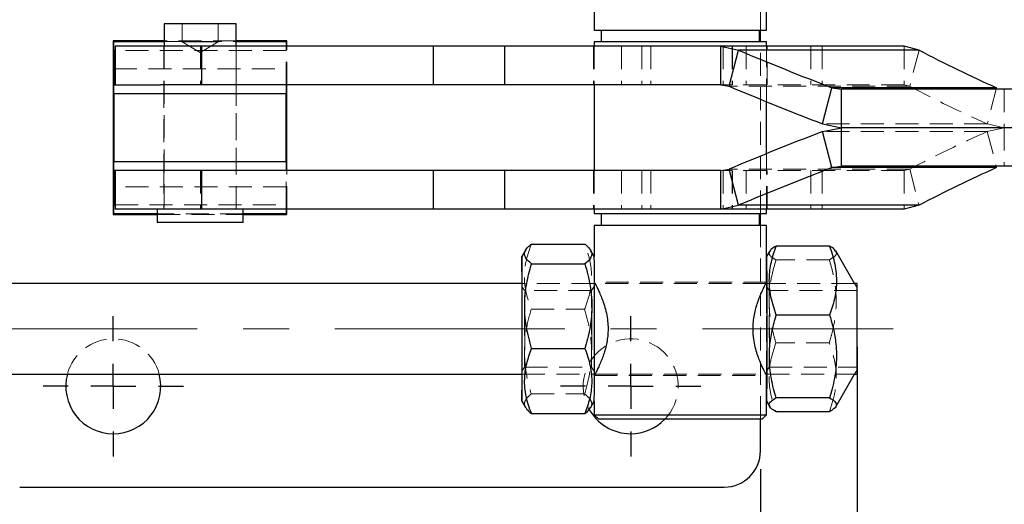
# Model space of a CAD drawing. Header units: millimetres. Extents: x 30 to 412, y 74 to 276.
# Tile 4 of 15: x 112 to 166, y 114 to 141. Entities that reach past the tile are written whole.
import ezdxf

# ---------------------------------------------------------------- set-up
doc = ezdxf.new("R2010")
doc.units = ezdxf.units.MM
doc.linetypes.add('CENTERX2', pattern=[20.32, 12.7, -2.54, 2.54, -2.54])
doc.linetypes.add('HIDDEN', pattern=[1.905, 1.27, -0.635])
doc.layers.add('FORMATO', color=179, linetype='Continuous')
doc.styles.add('SLDTEXTSTYLE0', font='TXT', dxfattribs={"width": 0.75})
doc.dimstyles.new('SLDDIMSTYLE0', dxfattribs={"dimtxt": 3.5, "dimasz": 3.302, "dimexe": 0, "dimexo": 0.0625, "dimgap": 0.875, "dimtad": 1, "dimdec": 0, "dimlfac": 2, "dimrnd": 1e-09, "dimzin": 12, "dimdsep": 46, "dimtxsty": 'SLDTEXTSTYLE0', "dimsah": 1, "dimcen": 0.09, "dimadec": 0, "dimazin": 3, "dimtfac": 1, "dimtdec": 0, "dimtofl": 0, "dimtmove": 0, "dimatfit": 3, "dimfxl": 0, "dimfrac": 2, "dimtolj": 1, "dimtzin": 12, "dimarcsym": 0})
doc.dimstyles.new('SLDDIMSTYLE3', dxfattribs={"dimtxt": 3.5, "dimasz": 3.302, "dimexe": 0, "dimexo": 0.0625, "dimgap": 0.875, "dimtad": 1, "dimdec": 3, "dimlfac": 2, "dimrnd": 1e-09, "dimzin": 12, "dimdsep": 46, "dimtxsty": 'SLDTEXTSTYLE0', "dimsah": 1, "dimcen": 0.09, "dimadec": 0, "dimazin": 3, "dimtfac": 1, "dimtdec": 3, "dimtofl": 0, "dimtmove": 0, "dimatfit": 3, "dimfxl": 0, "dimfrac": 2, "dimtolj": 1, "dimtzin": 12, "dimarcsym": 0})

# ---------------------------------------------------------------- blocks, each defined once
blk = doc.blocks.new('_D_9')
at = {"layer": 'FORMATO'}
for p, q in [((109.624, 115.918), (109.624, 103.918)), ((152.574, 115.918), (152.574, 103.918)), ((109.624, 104.918), (152.574, 104.918))]:
    blk.add_line(p, q, dxfattribs=at)
for points in [[(109.624, 104.918), (112.926, 104.41), (112.926, 105.426)], [(152.574, 104.918), (149.272, 105.426), (149.272, 104.41)]]:
    blk.add_solid(points, dxfattribs=at)
at = {"layer": 'FORMATO', "insert": (129.951, 109.43), "char_height": 3.5, "attachment_point": 1, "style": 'SLDTEXTSTYLE0'}
blk.add_mtext('86', dxfattribs=at)
blk = doc.blocks.new('_D_14')
at = {"layer": 'FORMATO'}
for p, q in [((71.209, 115.918), (71.209, 95.552)), ((152.574, 115.918), (152.574, 95.552)), ((71.209, 96.552), (152.574, 96.552))]:
    blk.add_line(p, q, dxfattribs=at)
for points in [[(71.209, 96.552), (74.511, 96.044), (74.511, 97.06)], [(152.574, 96.552), (149.272, 97.06), (149.272, 96.044)]]:
    blk.add_solid(points, dxfattribs=at)
at = {"layer": 'FORMATO', "insert": (102.464, 101.064), "char_height": 3.5, "attachment_point": 1, "style": 'SLDTEXTSTYLE0'}
blk.add_mtext('163', dxfattribs=at)
blk = doc.blocks.new('_D_15')
at = {"layer": 'FORMATO'}
for p, q in [((82.911, 127.668), (82.911, 73.918)), ((157.91, 122.668), (157.91, 73.918)), ((157.91, 74.918), (82.911, 74.918))]:
    blk.add_line(p, q, dxfattribs=at)
for points in [[(82.911, 74.918), (86.213, 74.41), (86.213, 75.426)], [(157.91, 74.918), (154.608, 75.426), (154.608, 74.41)]]:
    blk.add_solid(points, dxfattribs=at)
at = {"layer": 'FORMATO', "insert": (109.705, 79.43), "char_height": 3.5, "attachment_point": 1, "style": 'SLDTEXTSTYLE0'}
blk.add_mtext('150', dxfattribs=at)
blk = doc.blocks.new('SW_CENTERMARKSYMBOL_9')
at = {"layer": 'FORMATO', "color": 0}
for p, q in [((0, 2.5), (0, 3.875)), ((0, 0), (0, 1.25)), ((-2.5, 0), (-3.875, 0)), ((0, 0), (-1.25, 0)), ((0, 0), (0, -1.25)), ((0, 0), (1.25, 0)), ((2.5, 0), (3.875, 0)), ((0, -2.5), (0, -3.875))]:
    blk.add_line(p, q, dxfattribs=at)
blk = doc.blocks.new('SW_CENTERMARKSYMBOL_10')
at = {"layer": 'FORMATO', "color": 0}
for p, q in [((0, 2.5), (0, 3.875)), ((0, 0), (0, 1.25)), ((-2.5, 0), (-3.875, 0)), ((0, 0), (-1.25, 0)), ((0, 0), (0, -1.25)), ((0, 0), (1.25, 0)), ((2.5, 0), (3.875, 0)), ((0, -2.5), (0, -3.875))]:
    blk.add_line(p, q, dxfattribs=at)

msp = doc.modelspace()

# ---------------------------------------------------------------- linework, layer by layer
at = {"color": 7, "linetype": 'HIDDEN', "lineweight": 18}
for p, q in [((152.57363, 140.19309), (152.57363, 150.91809)), ((120.59863, 140.54309), (120.59863, 139.54309)), ((122.59863, 139.54309), (122.59863, 140.54309)), ((123.583, 139.59309), (119.61425, 139.59309)), ((119.61425, 139.55559), (123.583, 139.55559)), ((120.59863, 139.54309), (121.59863, 139.54309)), ((120.59863, 139.54309), (121.59863, 138.94223)), ((121.59863, 139.54309), (122.59863, 139.54309)), ((121.59863, 138.94223), (122.59863, 139.54309)), ((152.57363, 130.04309), (152.57363, 139.54309)), ((126.36113, 139.05559), (116.89863, 139.05559)), ((119.59863, 139.29309), (119.59863, 137.16809)), ((119.61425, 139.29309), (119.61425, 130.29309)), ((121.61621, 139.29309), (121.61621, 137.16809)), ((123.583, 130.29309), (123.583, 139.29309)), ((123.59863, 137.16809), (123.59863, 139.29309)), ((126.36113, 139.29309), (126.36113, 139.05559)), ((126.36113, 137.16809), (126.36113, 139.05559)), ((126.39863, 137.16809), (126.39863, 139.29309)), ((143.34801, 139.29309), (143.34801, 137.16809)), ((143.38551, 139.29309), (143.38551, 137.16809)), ((144.89347, 139.29309), (144.89347, 137.16809)), ((146.01198, 139.29309), (146.01198, 137.16809)), ((146.0171, 139.29309), (146.0171, 137.16809)), ((146.50856, 139.29309), (146.50856, 137.16809)), ((150.50847, 139.29309), (150.50847, 137.16809)), ((151.01187, 139.29309), (151.01187, 137.16809)), ((151.02135, 139.29309), (151.02135, 137.16809)), ((151.77243, 139.29309), (151.77243, 137.16809)), ((152.91051, 136.22788), (152.91051, 139.29309)), ((152.94801, 137.16809), (152.94801, 139.29309)), ((155.35232, 139.29309), (155.35232, 137.16809)), ((155.98217, 139.29309), (155.98217, 137.16809)), ((160.51235, 139.29309), (160.51235, 137.16809)), ((161.33782, 139.08202), (160.82041, 137.08517)), ((116.83613, 138.05559), (126.36113, 138.05559)), ((119.59863, 137.16809), (119.59863, 132.41809)), ((123.59863, 132.41809), (123.59863, 137.16809)), ((160.51235, 137.16809), (150.38973, 137.16809)), ((160.82041, 137.08517), (160.51235, 137.16809)), ((160.82041, 137.08517), (150.83998, 137.08517)), ((165.6273, 137.00102), (165.10989, 135.00417)), ((166.05076, 136.91809), (166.05076, 134.79309)), ((165.10989, 135.00417), (156.00853, 135.00417)), ((166.05076, 134.79309), (165.10989, 135.00417)), ((165.10989, 134.58202), (156.00853, 134.58202)), ((166.05076, 134.79309), (165.10989, 134.58202)), ((165.10989, 134.58202), (165.6273, 132.58517)), ((166.05076, 134.79309), (166.05076, 132.66809)), ((152.91051, 130.29309), (152.91051, 133.35831)), ((119.59863, 132.41809), (119.59863, 130.29309)), ((121.61621, 132.41809), (121.61621, 130.29309)), ((123.59863, 130.29309), (123.59863, 132.41809)), ((126.36113, 130.53059), (126.36113, 132.41809)), ((126.39863, 130.29309), (126.39863, 132.41809)), ((143.34801, 132.41809), (143.34801, 130.29309)), ((143.38551, 132.41809), (143.38551, 130.29309)), ((144.89347, 132.41809), (144.89347, 130.29309)), ((146.01198, 132.41809), (146.01198, 130.29309)), ((146.0171, 132.41809), (146.0171, 130.29309)), ((146.50856, 132.41809), (146.50856, 130.29309)), ((160.51235, 132.41809), (150.38973, 132.41809)), ((150.50847, 132.41809), (150.50847, 130.29309)), ((160.82041, 132.50102), (150.83998, 132.50102)), ((151.01187, 132.41809), (151.01187, 130.29309)), ((151.02135, 132.41809), (151.02135, 130.29309)), ((151.77243, 132.41809), (151.77243, 130.29309)), ((152.94801, 130.29309), (152.94801, 132.41809)), ((155.35232, 132.41809), (155.35232, 130.29309)), ((155.98217, 132.41809), (155.98217, 130.29309)), ((160.82041, 132.50102), (160.51235, 132.41809)), ((160.51235, 132.41809), (160.51235, 130.29309)), ((160.82041, 132.50102), (161.33782, 130.50417)), ((126.36113, 131.53059), (116.83613, 131.53059)), ((116.89863, 130.53059), (126.36113, 130.53059)), ((126.36113, 130.53059), (126.36113, 130.29309)), ((123.97988, 130.03059), (119.21738, 130.03059)), ((119.21738, 129.99309), (123.97988, 129.99309)), ((152.57363, 118.66809), (152.57363, 129.39309)), ((143.38551, 127.66813), (143.38551, 126.23396)), ((152.91051, 127.66813), (152.91047, 127.66807)), ((156.3806, 127.48236), (153.42847, 127.48236)), ((143.39155, 126.16809), (139.38552, 126.16809)), ((139.53372, 125.79308), (139.38554, 126.00471)), ((143.23733, 125.79309), (139.53371, 125.79309)), ((143.3855, 126.00471), (143.23732, 125.79308)), ((152.9105, 126.24309), (143.38552, 126.24309)), ((152.87162, 126.16809), (143.42675, 126.16809)), ((157.77652, 126.16809), (152.9105, 126.16809)), ((153.0587, 125.79308), (152.91051, 126.00471)), ((157.91049, 125.79309), (153.05868, 125.79309)), ((157.91051, 125.93603), (157.77653, 126.16808)), ((139.90021, 124.75779), (142.85234, 124.75779)), ((156.3772, 122.90109), (153.42507, 122.90109)), ((139.38554, 121.33147), (139.53372, 121.5431)), ((139.53371, 121.54309), (143.23733, 121.54309)), ((143.23732, 121.5431), (143.3855, 121.33147)), ((152.91051, 121.33147), (153.0587, 121.5431)), ((153.05868, 121.54309), (157.91049, 121.54309)), ((157.77653, 121.16811), (157.91051, 121.40016)), ((139.38552, 121.16809), (143.39155, 121.16809)), ((143.38551, 121.09268), (143.38551, 119.66805)), ((143.38552, 121.09309), (152.9105, 121.09309)), ((143.42653, 121.16809), (152.87158, 121.16809)), ((152.9105, 121.16809), (157.77652, 121.16809)), ((139.90301, 120.06904), (142.85514, 120.06904)), ((152.91047, 119.66812), (152.91051, 119.66805))]:
    msp.add_line(p, q, dxfattribs=at)
at = {"color": 7, "linetype": 'Continuous', "lineweight": 25}
for p, q in [((152.91051, 140.19309), (152.91051, 143.35112)), ((143.38551, 141.91806), (143.38551, 140.19309)), ((119.61425, 140.54309), (119.61425, 139.29309)), ((123.583, 140.54309), (119.61425, 140.54309)), ((123.583, 139.29309), (123.583, 140.54309)), ((143.38551, 140.19309), (148.15721, 140.19309)), ((143.77301, 140.19309), (143.77301, 139.54309)), ((148.15721, 140.19309), (152.91051, 140.19309)), ((152.52301, 139.54309), (152.52301, 140.19309)), ((152.57363, 139.54309), (152.57363, 140.19309)), ((119.61425, 139.59309), (116.79863, 139.59309)), ((116.79863, 139.59309), (116.79863, 129.99309)), ((116.83613, 139.55559), (119.61425, 139.55559)), ((116.83613, 139.05559), (116.83613, 139.55559)), ((126.39863, 139.59309), (123.583, 139.59309)), ((123.583, 139.55559), (126.36113, 139.55559)), ((126.36113, 139.55559), (126.36113, 139.29309)), ((126.39863, 139.29309), (126.39863, 139.59309)), ((143.38551, 139.54309), (143.38551, 139.29309)), ((152.91051, 139.54309), (143.38551, 139.54309)), ((152.91051, 139.29309), (152.91051, 139.54309)), ((116.89863, 139.05559), (116.83613, 139.05559)), ((116.83613, 139.05559), (116.83613, 137.16809)), ((116.89863, 139.29309), (116.89863, 137.16809)), ((121.68104, 139.29309), (116.89863, 139.29309)), ((121.68104, 139.29309), (121.68104, 137.16809)), ((134.48486, 139.29309), (121.68104, 139.29309)), ((134.48486, 139.29309), (134.48486, 137.16809)), ((138.41536, 139.29309), (134.48486, 139.29309)), ((138.41536, 139.29309), (138.41536, 137.16809)), ((150.38973, 139.29309), (138.41536, 139.29309)), ((150.38973, 139.29309), (151.3574, 139.08202)), ((150.38973, 137.16809), (150.38973, 139.29309)), ((160.51235, 139.29309), (150.38973, 139.29309)), ((150.83998, 137.08517), (151.3574, 139.08202)), ((161.33782, 139.08202), (151.3574, 139.08202)), ((161.33782, 139.08202), (160.51235, 139.29309)), ((116.83613, 137.16809), (119.41177, 137.16809)), ((116.83613, 136.66809), (116.83613, 137.16809)), ((121.68104, 137.16809), (119.41177, 137.16809)), ((134.48486, 137.16809), (121.68104, 137.16809)), ((126.36113, 137.16809), (126.36113, 136.66809)), ((126.39863, 132.41809), (126.39863, 137.16809)), ((138.41536, 137.16809), (134.48486, 137.16809)), ((150.38973, 137.16809), (138.41536, 137.16809)), ((143.38551, 137.16809), (143.38551, 132.41809)), ((150.38973, 137.16809), (150.83998, 137.08517)), ((126.36113, 136.66809), (116.83613, 136.66809)), ((116.83613, 136.66809), (116.83613, 132.91809)), ((126.36113, 132.91809), (126.36113, 136.66809)), ((156.00853, 135.00417), (156.52595, 137.00102)), ((156.52595, 137.00102), (157.05378, 136.91809)), ((165.6273, 137.00102), (156.52595, 137.00102)), ((157.05378, 134.79309), (157.05378, 136.91809)), ((152.91051, 133.35831), (152.91051, 136.22788)), ((156.00853, 135.00417), (157.05378, 134.79309)), ((156.00853, 134.58202), (157.05378, 134.79309)), ((156.52595, 132.58517), (156.00853, 134.58202)), ((167.41353, 134.79309), (157.05378, 134.79309)), ((157.05378, 132.66809), (157.05378, 134.79309)), ((116.83613, 132.91809), (126.36113, 132.91809)), ((116.83613, 132.41809), (116.83613, 132.91809)), ((126.36113, 132.91809), (126.36113, 132.41809)), ((119.41177, 132.41809), (116.83613, 132.41809)), ((116.83613, 132.41809), (116.83613, 130.53059)), ((116.89863, 132.41809), (116.89863, 130.29309)), ((121.68104, 132.41809), (119.41177, 132.41809)), ((121.68104, 132.41809), (121.68104, 130.29309)), ((134.48486, 132.41809), (121.68104, 132.41809)), ((134.48486, 132.41809), (134.48486, 130.29309)), ((138.41536, 132.41809), (134.48486, 132.41809)), ((138.41536, 132.41809), (138.41536, 130.29309)), ((150.38973, 132.41809), (138.41536, 132.41809)), ((150.38973, 132.41809), (150.83998, 132.50102)), ((150.38973, 130.29309), (150.38973, 132.41809)), ((151.3574, 130.50417), (150.83998, 132.50102)), ((156.52595, 132.58517), (157.05378, 132.66809)), ((165.6273, 132.58517), (156.52595, 132.58517)), ((116.83613, 130.53059), (116.89863, 130.53059)), ((116.83613, 130.03059), (116.83613, 130.53059)), ((121.68104, 130.29309), (116.89863, 130.29309)), ((119.21738, 130.29309), (119.21738, 129.54309)), ((134.48486, 130.29309), (121.68104, 130.29309)), ((123.97988, 129.54309), (123.97988, 130.29309)), ((126.36113, 130.29309), (126.36113, 130.03059)), ((126.39863, 129.99309), (126.39863, 130.29309)), ((138.41536, 130.29309), (134.48486, 130.29309)), ((150.38973, 130.29309), (138.41536, 130.29309)), ((143.38551, 130.29309), (143.38551, 130.04309)), ((150.38973, 130.29309), (151.3574, 130.50417)), ((160.51235, 130.29309), (150.38973, 130.29309)), ((161.33782, 130.50417), (151.3574, 130.50417)), ((152.91051, 130.04309), (152.91051, 130.29309)), ((161.33782, 130.50417), (160.51235, 130.29309)), ((116.79863, 129.99309), (119.21738, 129.99309)), ((119.21738, 130.03059), (116.83613, 130.03059)), ((123.97988, 129.54309), (119.21738, 129.54309)), ((126.36113, 130.03059), (123.97988, 130.03059)), ((123.97988, 129.99309), (126.39863, 129.99309)), ((143.38551, 130.04309), (148.15721, 130.04309)), ((143.77301, 130.04309), (143.77301, 129.39309)), ((148.15721, 130.04309), (152.91051, 130.04309)), ((152.52301, 129.39309), (152.52301, 130.04309)), ((152.57363, 129.39309), (152.57363, 130.04309)), ((143.38551, 129.39309), (143.38551, 127.66813)), ((152.91051, 129.39309), (143.38551, 129.39309)), ((152.91051, 126.23501), (152.91051, 129.39309)), ((139.59459, 128.03023), (139.3855, 127.66807)), ((139.90666, 128.35684), (142.85879, 128.35684)), ((143.38554, 127.66807), (143.18029, 128.02359)), ((153.09108, 127.98088), (152.91051, 127.66813)), ((156.38996, 128.24936), (153.43783, 128.24936)), ((157.77653, 126.16808), (156.72911, 127.98228)), ((139.9159, 127.26715), (142.86803, 127.26715)), ((139.38552, 126.16809), (90.41061, 126.16809)), ((143.42675, 126.16809), (143.39155, 126.16809)), ((152.9105, 126.16809), (152.87162, 126.16809)), ((152.90447, 126.16809), (152.90463, 126.27062)), ((157.91049, 126.16809), (157.77652, 126.16809)), ((156.39592, 124.43509), (153.44379, 124.43509)), ((139.9187, 122.5784), (142.87083, 122.5784)), ((90.41061, 121.16809), (139.38552, 121.16809)), ((143.39155, 121.16809), (143.42653, 121.16809)), ((152.87158, 121.16809), (152.9105, 121.16809)), ((152.91051, 118.91809), (152.91051, 121.10112)), ((156.73181, 119.35858), (157.77653, 121.16811)), ((157.77652, 121.16809), (157.91049, 121.16809)), ((156.39252, 119.85382), (153.44039, 119.85382)), ((139.3855, 119.66812), (139.59076, 119.3126)), ((143.17645, 119.30595), (143.38554, 119.66812)), ((143.38551, 119.66805), (143.38551, 118.91809)), ((152.91051, 119.66805), (153.09354, 119.35104)), ((139.91225, 118.97934), (142.86438, 118.97934)), ((143.38551, 118.91809), (143.63551, 118.66809)), ((143.38551, 118.91809), (152.9105, 118.91809)), ((152.6605, 118.66809), (143.63551, 118.66809)), ((152.57363, 116.91809), (152.57363, 118.66809)), ((152.66051, 118.66809), (152.91051, 118.91809)), ((156.38316, 119.08682), (153.43103, 119.08682)), ((111.62363, 114.91809), (150.57363, 114.91809))]:
    msp.add_line(p, q, dxfattribs=at)
at = {"color": 7, "linetype": 'Continuous', "lineweight": 25, "flags": 128}
for points in [[(167.5404, 136.91809), (166.19348, 136.91809), (164.31952, 136.91809), (162.46652, 136.91809), (160.63654, 136.91809), (158.83163, 136.91809), (157.05378, 136.91809)], [(167.5404, 132.66809), (166.19348, 132.66809), (164.31952, 132.66809), (162.46652, 132.66809), (160.63654, 132.66809), (158.83163, 132.66809), (157.05378, 132.66809)], [(139.37949, 121.16809), (139.38027, 120.73457), (139.38134, 120.30694), (139.38253, 119.98143), (139.38381, 119.76795), (139.38514, 119.67297), (139.38649, 119.69938), (139.38781, 119.84637), (139.38905, 120.10949), (139.39019, 120.48073), (139.39119, 120.94882), (139.39202, 121.49954), (139.39265, 122.11614), (139.39306, 122.7799), (139.39324, 123.47065), (139.39319, 124.16739), (139.39291, 124.84897), (139.3924, 125.49466), (139.39168, 126.08486), (139.39078, 126.60162), (139.38971, 127.02925), (139.38852, 127.35475), (139.38724, 127.56824), (139.38591, 127.66322), (139.38456, 127.63681), (139.38324, 127.48981), (139.382, 127.22669), (139.38086, 126.85545), (139.37986, 126.38736), (139.37949, 126.16809)], [(143.38554, 119.66812), (143.38648, 119.69938), (143.3878, 119.84637), (143.38904, 120.10949), (143.39018, 120.48073), (143.39118, 120.94882), (143.39201, 121.49954), (143.39264, 122.11614), (143.39305, 122.7799), (143.39323, 123.47065), (143.39318, 124.16739), (143.3929, 124.84897), (143.39239, 125.49466), (143.39167, 126.08486), (143.39077, 126.60162), (143.38971, 127.02925), (143.38851, 127.35475), (143.38723, 127.56824), (143.3859, 127.66322), (143.38554, 127.66807)], [(152.91047, 127.66807), (152.91064, 127.66747), (152.91197, 127.59449), (152.91327, 127.40221), (152.91448, 127.09647), (152.91557, 126.68655), (152.9165, 126.18493), (152.91726, 125.60683), (152.9178, 124.96982), (152.91813, 124.29326), (152.91822, 123.59771), (152.91808, 122.90429), (152.91771, 122.23408), (152.91712, 121.60745), (152.91633, 121.04342), (152.91536, 120.55915), (152.91424, 120.16934), (152.91301, 119.88583), (152.91171, 119.71725), (152.91047, 119.66812)], [(152.90463, 121.06688), (152.90449, 121.15126), (152.90447, 121.16809)]]:
    msp.add_lwpolyline(points, dxfattribs=at)
at = {"color": 7, "linetype": 'HIDDEN', "lineweight": 18, "flags": 128}
for points in [[(139.37949, 126.16809), (139.37903, 125.83665), (139.3784, 125.22004), (139.37799, 124.55629)], [(139.38992, 123.14925), (139.38957, 122.63782), (139.38901, 122.18194), (139.38825, 121.80617), (139.38735, 121.53078), (139.38635, 121.37062), (139.3853, 121.33431), (139.38427, 121.42382), (139.3833, 121.63431), (139.38246, 121.95445), (139.38178, 122.36697), (139.3813, 122.84964), (139.38105, 123.37642), (139.38104, 123.91894), (139.38127, 124.44792), (139.38173, 124.93487), (139.3824, 125.35353), (139.38323, 125.68132), (139.38419, 125.90058), (139.38522, 125.99949), (139.38627, 125.97271), (139.38728, 125.82168), (139.38819, 125.55456), (139.38896, 125.18574), (139.38954, 124.7351), (139.38991, 124.22693), (139.39004, 123.68865), (139.38992, 123.14925)], [(139.52971, 124.13995), (139.53004, 124.62208), (139.53059, 125.04878), (139.53132, 125.39524), (139.53219, 125.64132), (139.53314, 125.77272), (139.53413, 125.78181), (139.5351, 125.66806), (139.53598, 125.43808), (139.53673, 125.10523), (139.53731, 124.68886), (139.53768, 124.21317), (139.53781, 123.7058), (139.53771, 123.19624), (139.53738, 122.7141), (139.53683, 122.28741), (139.5361, 121.94095), (139.53523, 121.69487), (139.53428, 121.56346), (139.53329, 121.55437), (139.53232, 121.66812), (139.53144, 121.89811), (139.53069, 122.23095), (139.53011, 122.64732), (139.52974, 123.12301), (139.52961, 123.63038), (139.52971, 124.13995)], [(143.24074, 124.8497), (143.24036, 125.10523), (143.2396, 125.43808), (143.23872, 125.66806), (143.23775, 125.78181), (143.23676, 125.77272), (143.23581, 125.64132), (143.23494, 125.39524), (143.23421, 125.04878), (143.23408, 124.96116)], [(143.38992, 123.14925), (143.38957, 122.63782), (143.389, 122.18194), (143.38824, 121.80617), (143.38734, 121.53078), (143.38634, 121.37062), (143.38529, 121.33431), (143.38426, 121.42382), (143.3833, 121.63431), (143.38245, 121.95445), (143.38177, 122.36697), (143.38129, 122.84964), (143.38104, 123.37642), (143.38103, 123.91894), (143.38126, 124.44792), (143.38173, 124.93487), (143.38239, 125.35353), (143.38323, 125.68132), (143.38418, 125.90058), (143.38521, 125.99949), (143.38626, 125.97271), (143.38727, 125.82168), (143.38818, 125.55456), (143.38895, 125.18574), (143.38953, 124.7351), (143.3899, 124.22693), (143.39003, 123.68865), (143.38992, 123.14925)], [(152.90447, 121.16809), (152.90374, 121.72936), (152.90319, 122.36636), (152.90287, 123.04292), (152.90277, 123.73848), (152.90292, 124.43189), (152.90329, 125.1021), (152.90388, 125.72874), (152.90447, 126.16809)], [(152.91212, 125.8494), (152.9111, 125.98379), (152.91005, 125.99334), (152.90903, 125.87753), (152.90809, 125.64261), (152.90727, 125.30124), (152.90663, 124.87183), (152.9062, 124.37753), (152.906, 123.84498), (152.90604, 123.30289), (152.90632, 122.7805), (152.90683, 122.30595), (152.90754, 121.90484), (152.9084, 121.59878), (152.90938, 121.40428), (152.91042, 121.33182), (152.91146, 121.38532), (152.91245, 121.56187), (152.91334, 121.85198), (152.91407, 122.23999), (152.91461, 122.70499), (152.91493, 123.22191), (152.91501, 123.76289), (152.91484, 124.29875), (152.91445, 124.80062), (152.91384, 125.24143), (152.91305, 125.59742), (152.91212, 125.8494)], [(153.06016, 125.65184), (153.06103, 125.41188), (153.06177, 125.07058), (153.06233, 124.64777), (153.06267, 124.16803), (153.06279, 123.65923), (153.06267, 123.15094), (153.06231, 122.67272), (153.06175, 122.25233), (153.061, 121.91423), (153.06012, 121.67806), (153.05916, 121.55754), (153.05817, 121.55967), (153.05721, 121.68434), (153.05634, 121.9243), (153.0556, 122.2656), (153.05504, 122.68841), (153.0547, 123.16816), (153.05458, 123.67696), (153.0547, 124.18524), (153.05506, 124.66347), (153.05562, 125.08385), (153.05637, 125.42195), (153.05725, 125.65813), (153.05821, 125.77865), (153.0592, 125.77651), (153.06016, 125.65184)], [(157.9064, 124.48116), (157.90687, 124.9475), (157.90754, 125.34487), (157.90837, 125.65184), (157.90931, 125.85187), (157.91031, 125.93417), (157.91133, 125.89431), (157.9123, 125.73443), (157.91317, 125.46315), (157.91389, 125.09511), (157.91444, 124.65013), (157.91477, 124.15221), (157.91487, 123.62819), (157.91473, 123.10632), (157.91437, 122.61473), (157.91379, 122.17994), (157.91304, 121.82537), (157.91215, 121.57014), (157.91117, 121.42801), (157.91016, 121.40665), (157.90916, 121.5072), (157.90823, 121.72425), (157.90743, 122.04609), (157.90679, 122.45537), (157.90635, 122.93003), (157.90613, 123.44448), (157.90615, 123.97098), (157.9064, 124.48116)], [(157.90666, 124.42991), (157.90712, 124.88251), (157.90778, 125.26454), (157.9086, 125.55379), (157.90952, 125.73345), (157.91051, 125.79307), (157.91149, 125.7292), (157.91241, 125.54555), (157.91323, 125.25279), (157.91388, 124.86792), (157.91433, 124.41333), (157.91457, 123.91543), (157.91456, 123.40315), (157.91432, 122.90628), (157.91386, 122.45367), (157.9132, 122.07164), (157.91238, 121.7824), (157.91146, 121.60274), (157.91047, 121.54311), (157.90949, 121.60698), (157.90857, 121.79063), (157.90776, 122.0834), (157.9071, 122.46826), (157.90665, 122.92285), (157.90641, 123.42075), (157.90642, 123.93303), (157.90666, 124.42991)], [(143.24133, 123.19624), (143.24144, 123.7058), (143.2413, 124.21317), (143.24093, 124.68886), (143.24091, 124.70569)], [(139.37799, 124.55629), (139.37781, 123.86554), (139.37786, 123.16879), (139.37814, 122.48722), (139.37865, 121.84152), (139.37937, 121.25133), (139.37949, 121.16809)], [(143.23368, 124.63777), (143.23366, 124.62208), (143.23333, 124.13995), (143.23323, 123.63038), (143.23336, 123.12301), (143.23373, 122.64732), (143.23431, 122.23095), (143.23506, 121.89811), (143.23594, 121.66812), (143.23691, 121.55437), (143.2379, 121.56346), (143.23885, 121.69487), (143.23972, 121.94095), (143.24045, 122.28741), (143.241, 122.7141), (143.24133, 123.19624), (143.24133, 123.19624)], [(143.37798, 124.55629), (143.3778, 123.86554), (143.37785, 123.16879), (143.37814, 122.48722), (143.37864, 121.84152), (143.37936, 121.25133), (143.38027, 120.73457), (143.38133, 120.30694), (143.38252, 119.98143), (143.3838, 119.76795), (143.38514, 119.67297), (143.38554, 119.66812)]]:
    msp.add_lwpolyline(points, dxfattribs=at)
at = {"color": 7, "linetype": 'Continuous', "lineweight": 25}
for centre, radius, start, end in [((217.79982, 296.64484), 170.99894, 247.1354094, 249.0023921), ((194.92542, 202.85337), 72.07574, 242.2247659, 246.0154237), ((217.2841, 294.65227), 171.00354, 247.135443, 249.0023761), ((217.2841, -25.06608), 171.00354, 110.9976239, 112.864557), ((217.79982, -27.05865), 170.99894, 110.9976079, 112.8645906), ((194.92542, 66.73282), 72.07574, 113.9845763, 117.7752341), ((-117.91424, 124.38542), 275.83049, 359.8509963, 0.3703015), ((-213.6908, 123.13573), 371.6065, 359.6966204, 0.0820817), ((116.79863, 120.49309), 2.625, 165.099403, 270), ((116.79863, 120.49309), 2.625, 270, 14.900597), ((145.39863, 120.49309), 2.625, 207.545106, 270), ((145.39863, 120.49309), 2.625, 270, 315.953807), ((150.57363, 116.91809), 2, 270, 0)]:
    msp.add_arc(centre, radius, start, end, dxfattribs=at)
at = {"color": 7, "linetype": 'HIDDEN', "lineweight": 18}
for centre, radius, start, end in [((194.40806, 200.8566), 72.07583, 242.2247612, 246.0154125), ((194.40806, 68.72958), 72.07583, 113.9845875, 117.7752388), ((493.30643, 125.2622), 349.92916, 179.606071, 180.1155834), ((302.13804, 126.34557), 149.23343, 179.492241, 180.0287765), ((630.39953, 123.66809), 472.49565, 179.6968435, 180.3031565), ((116.79863, 120.49309), 2.625, 14.900597, 165.099403), ((145.39863, 120.49309), 2.625, 315.953807, 207.545106), ((541.02692, 121.56226), 388.1226, 180.0731296, 180.2403731), ((158.41953, 119.85791), 5.51233, 179.20936, 181.973175)]:
    msp.add_arc(centre, radius, start, end, dxfattribs=at)
for points, knots in [([(139.90666, 128.35684), (139.79646, 128.04447), (139.57367, 127.41295), (139.49091, 126.47727), (139.60833, 125.58283), (139.80233, 125.03448), (139.90021, 124.75779)], [0, 0, 0, 0, 0.26460492, 0.53494783, 0.76534324, 1, 1, 1, 1]), ([(142.85234, 124.75779), (142.96254, 125.07016), (143.18533, 125.70168), (143.26809, 126.63736), (143.15067, 127.53181), (142.95667, 128.08016), (142.85879, 128.35684)], [0, 0, 0, 0, 0.26460492, 0.5349477, 0.76534305, 1, 1, 1, 1]), ([(153.11206, 127.96877), (153.08476, 127.9254), (153.01993, 127.82245), (153.14213, 127.65812), (153.33244, 127.5413), (153.42847, 127.48236)], [0, 0, 0, 0, 0.26499924, 0.62913204, 1, 1, 1, 1]), ([(156.3806, 127.48236), (156.48876, 127.54889), (156.70744, 127.6834), (156.80504, 127.85021), (156.7333, 127.94657), (156.71344, 127.97323)], [0, 0, 0, 0, 0.41448525, 0.83795813, 1, 1, 1, 1]), ([(153.42847, 127.48236), (153.34765, 127.19922), (153.18527, 126.63032), (153.03824, 125.65976), (153.04132, 124.5706), (153.21459, 123.61894), (153.37633, 123.06733), (153.42507, 122.90109)], [0, 0, 0, 0, 0.188964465, 0.37968243, 0.630819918, 0.888742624, 1, 1, 1, 1]), ([(156.3772, 122.90109), (156.42619, 123.06733), (156.58592, 123.60934), (156.76227, 124.56044), (156.76963, 125.64691), (156.62317, 126.62737), (156.46175, 127.19632), (156.3806, 127.48236)], [0, 0, 0, 0, 0.111257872, 0.362750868, 0.620315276, 0.809114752, 1, 1, 1, 1]), ([(152.90851, 126.23987), (152.90186, 126.22802), (152.88836, 126.20397), (152.83055, 126.09621), (152.74969, 125.93854), (152.64716, 125.72573), (152.52873, 125.45601), (152.40251, 125.12508), (152.28337, 124.73694), (152.19365, 124.31415), (152.14686, 123.87356), (152.14794, 123.46119), (152.18828, 123.07268), (152.256, 122.71885), (152.34769, 122.3816), (152.45886, 122.05717), (152.58171, 121.75508), (152.70441, 121.48885), (152.80968, 121.27931), (152.88383, 121.14038), (152.90049, 121.11063), (152.90823, 121.0968)], [0, 0, 0, 0, 0.0478367, 0.09703868, 0.14554519, 0.19521088, 0.24884723, 0.30380941, 0.3616299, 0.42140751, 0.47434431, 0.52934988, 0.57523284, 0.62235238, 0.6703682, 0.7194398, 0.77466721, 0.83135076, 0.88881262, 0.94831517, 1, 1, 1, 1]), ([(139.90021, 124.75779), (139.78635, 124.35092), (139.57305, 123.58874), (139.54846, 122.80051), (139.537, 122.43306)], [0, 0, 0, 0, 0.53381846, 1, 1, 1, 1]), ([(142.85514, 120.06904), (142.96454, 120.47599), (143.1857, 121.29872), (143.26606, 122.51769), (143.14635, 123.68295), (142.95094, 124.39733), (142.85234, 124.75779)], [0, 0, 0, 0, 0.26460479, 0.53494767, 0.76534303, 1, 1, 1, 1]), ([(153.42507, 122.90109), (153.31595, 122.57004), (153.09534, 121.90076), (153.0158, 120.90913), (153.1363, 119.96119), (153.33219, 119.38005), (153.43103, 119.08682)], [0, 0, 0, 0, 0.26460499, 0.53494781, 0.76534324, 1, 1, 1, 1]), ([(156.38316, 119.08682), (156.49228, 119.41787), (156.71289, 120.08716), (156.79243, 121.07879), (156.67193, 122.02672), (156.47604, 122.60786), (156.3772, 122.90109)], [0, 0, 0, 0, 0.26460485, 0.53494767, 0.76534299, 1, 1, 1, 1]), ([(139.53084, 122.18279), (139.55538, 121.83883), (139.60647, 121.12274), (139.80161, 120.42937), (139.90301, 120.06904)], [0, 0, 0, 0, 0.48032983, 1, 1, 1, 1]), ([(139.90301, 120.06904), (139.85433, 120.02949), (139.6956, 119.90056), (139.52934, 119.67456), (139.50126, 119.45938), (139.58448, 119.34), (139.60225, 119.3145)], [0, 0, 0, 0, 0.16118047, 0.52552073, 0.89865683, 1, 1, 1, 1]), ([(143.1644, 119.30791), (143.18343, 119.3356), (143.26535, 119.45481), (143.23679, 119.67214), (143.06824, 119.89827), (142.90449, 120.02949), (142.85514, 120.06904)], [0, 0, 0, 0, 0.10912532, 0.46979862, 0.84021658, 1, 1, 1, 1])]:
    msp.add_open_spline(points, degree=3, knots=knots, dxfattribs=at)
at = {"color": 7, "linetype": 'Continuous', "lineweight": 25}
for points, knots in [([(139.9159, 127.26715), (139.83472, 127.33449), (139.67161, 127.46981), (139.52335, 127.70067), (139.52504, 127.95973), (139.69709, 128.1861), (139.85813, 128.3173), (139.90666, 128.35684)], [0, 0, 0, 0, 0.18896433, 0.37968229, 0.63081994, 0.88874248, 1, 1, 1, 1]), ([(142.85879, 128.35684), (142.90799, 128.3173), (143.06841, 128.18838), (143.24597, 127.96215), (143.25472, 127.70373), (143.10951, 127.47051), (142.94882, 127.33518), (142.86803, 127.26715)], [0, 0, 0, 0, 0.11125788, 0.36275081, 0.62031534, 0.8091147, 1, 1, 1, 1]), ([(153.44379, 124.43509), (153.33364, 124.76615), (153.11093, 125.43543), (153.0283, 126.42706), (153.14584, 127.37499), (153.33991, 127.95613), (153.43783, 128.24936)], [0, 0, 0, 0, 0.2646049, 0.53494771, 0.76534321, 1, 1, 1, 1]), ([(153.43783, 128.24936), (153.31664, 128.18295), (153.14844, 128.09076), (153.12001, 127.99542), (153.11206, 127.96877)], [0, 0, 0, 0, 0.7204517, 1, 1, 1, 1]), ([(156.38996, 128.24936), (156.50012, 127.91831), (156.72282, 127.24903), (156.80545, 126.2574), (156.68792, 125.30947), (156.49385, 124.72833), (156.39592, 124.43509)], [0, 0, 0, 0, 0.26460495, 0.53494762, 0.76534305, 1, 1, 1, 1]), ([(156.71344, 127.97323), (156.69785, 128.00612), (156.65345, 128.0998), (156.49366, 128.1905), (156.38996, 128.24936)], [0, 0, 0, 0, 0.35106931, 1, 1, 1, 1]), ([(139.9187, 122.5784), (139.80882, 122.98535), (139.58667, 123.80807), (139.50486, 125.02705), (139.62318, 126.19231), (139.81773, 126.90669), (139.9159, 127.26715)], [0, 0, 0, 0, 0.26460497, 0.53494775, 0.76534304, 1, 1, 1, 1]), ([(142.86803, 127.26715), (142.97791, 126.8602), (143.20006, 126.03747), (143.28187, 124.81849), (143.16355, 123.65323), (142.96899, 122.93886), (142.87083, 122.5784)], [0, 0, 0, 0, 0.26460495, 0.53494782, 0.76534325, 1, 1, 1, 1]), ([(143.39043, 126.23396), (143.38946, 126.23602), (143.3868, 126.24167), (143.41927, 126.18262), (143.47909, 126.07019), (143.56523, 125.90051), (143.67131, 125.6768), (143.7922, 125.39501), (143.91819, 125.05256), (144.03358, 124.65443), (144.11547, 124.22726), (144.15243, 123.78833), (144.14295, 123.38209), (144.09622, 123.00029), (144.0235, 122.6504), (143.92774, 122.31633), (143.81338, 121.9951), (143.68929, 121.69838), (143.56895, 121.44246), (143.46835, 121.24504), (143.41316, 121.14247), (143.38925, 121.09916), (143.38677, 121.09512), (143.38552, 121.09309)], [0, 0, 0, 0, 0.02631938, 0.0723503, 0.11966383, 0.16690305, 0.21526227, 0.26767577, 0.32141023, 0.37730153, 0.43515463, 0.48545275, 0.53767461, 0.5817996, 0.62707011, 0.67409614, 0.72215828, 0.77613166, 0.83157468, 0.88680196, 0.94402196, 0.97186732, 1, 1, 1, 1]), ([(152.15932, 123.66809), (152.16304, 123.79854), (152.17061, 124.0637), (152.22896, 124.44636), (152.31345, 124.80859), (152.41938, 125.14809), (152.53879, 125.46302), (152.66203, 125.74576), (152.77574, 125.98214), (152.85921, 126.14497), (152.90576, 126.23311), (152.90604, 126.23445), (152.90615, 126.23501)], [0, 0, 0, 0, 0.09494906, 0.19301055, 0.28787612, 0.38505115, 0.48918171, 0.5958801, 0.70803912, 0.82401094, 0.92692285, 1, 1, 1, 1]), ([(153.44039, 119.85382), (153.39165, 120.02006), (153.23273, 120.56207), (153.05779, 121.51317), (153.05204, 122.59964), (153.19995, 123.5801), (153.36221, 124.14906), (153.44379, 124.43509)], [0, 0, 0, 0, 0.11125781, 0.36275084, 0.62031533, 0.80911474, 1, 1, 1, 1]), ([(156.39592, 124.43509), (156.47632, 124.15195), (156.63786, 123.58305), (156.78345, 122.6125), (156.77875, 121.52333), (156.60407, 120.57167), (156.44151, 120.02006), (156.39252, 119.85382)], [0, 0, 0, 0, 0.1889644, 0.37968236, 0.63082001, 0.88874256, 1, 1, 1, 1]), ([(152.90619, 121.10112), (152.90633, 121.10118), (152.90666, 121.10132), (152.86913, 121.1724), (152.80515, 121.29631), (152.71602, 121.47661), (152.60749, 121.71219), (152.48564, 122.00635), (152.36157, 122.36037), (152.25155, 122.7679), (152.18925, 123.13914), (152.16297, 123.4441), (152.16054, 123.59317), (152.15932, 123.66809)], [0, 0, 0, 0, 0.06794572, 0.1600218, 0.25460342, 0.35021378, 0.44807795, 0.55440709, 0.66347895, 0.77541505, 0.89141821, 0.94542769, 1, 1, 1, 1]), ([(139.91225, 118.97934), (139.80317, 119.29172), (139.58265, 119.92323), (139.50324, 120.85891), (139.62386, 121.75336), (139.81982, 122.30171), (139.9187, 122.5784)], [0, 0, 0, 0, 0.26460466, 0.53494753, 0.76534305, 1, 1, 1, 1]), ([(142.87083, 122.5784), (142.97991, 122.26602), (143.20043, 121.6345), (143.27984, 120.69883), (143.15922, 119.80438), (142.96326, 119.25603), (142.86438, 118.97934)], [0, 0, 0, 0, 0.26460486, 0.53494779, 0.76534313, 1, 1, 1, 1]), ([(153.43103, 119.08682), (153.32221, 119.15339), (153.1022, 119.28798), (153.02354, 119.48738), (153.14489, 119.678), (153.34129, 119.79486), (153.44039, 119.85382)], [0, 0, 0, 0, 0.2646049, 0.53494794, 0.76534336, 1, 1, 1, 1]), ([(156.39252, 119.85382), (156.50135, 119.78725), (156.72136, 119.65267), (156.80002, 119.45326), (156.67867, 119.26265), (156.48226, 119.14579), (156.38316, 119.08682)], [0, 0, 0, 0, 0.264604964, 0.534947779, 0.765343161, 1, 1, 1, 1]), ([(139.60225, 119.3145), (139.62615, 119.27097), (139.68842, 119.1575), (139.82691, 119.04728), (139.91225, 118.97934)], [0, 0, 0, 0, 0.38370568, 1, 1, 1, 1]), ([(142.86438, 118.97934), (142.94796, 119.04658), (143.08227, 119.15464), (143.14188, 119.26588), (143.1644, 119.30791)], [0, 0, 0, 0, 0.62221046, 1, 1, 1, 1])]:
    msp.add_open_spline(points, degree=3, knots=knots, dxfattribs=at)
at = {"layer": 'FORMATO', "linetype": 'CENTERX2', "lineweight": 18}
msp.add_line((88.41062, 123.66809), (159.91049, 123.66809), dxfattribs=at)

# ---------------------------------------------------------------- block references
at = {"layer": 'FORMATO'}
for name, p in [('SW_CENTERMARKSYMBOL_9', (116.79863, 120.49309)), ('SW_CENTERMARKSYMBOL_10', (145.39863, 120.49309))]:
    msp.add_blockref(name, p, dxfattribs=at)

# ---------------------------------------------------------------- dimensions: what is measured, and where the dimension line sits
for base, p1, p2, dimstyle, picture, middle in [((82.91063, 74.91809), (157.91049, 123.66809), (82.91063, 128.66809), 'SLDDIMSTYLE3', '_D_15', (113.58455, 74.91809)), ((152.57363, 96.55209), (71.20866, 116.91809), (152.57363, 116.91809), 'SLDDIMSTYLE0', '_D_14', (106.34295, 96.55209)), ((152.57363, 104.91809), (109.62363, 116.91809), (152.57363, 116.91809), 'SLDDIMSTYLE0', '_D_9', (132.53749, 104.91809))]:
    dim = msp.add_linear_dim(base=base, p1=p1, p2=p2, dimstyle=dimstyle, dxfattribs=at)
    dim.commit()
    dim.dimension.update_dxf_attribs({"geometry": picture, "text_midpoint": middle, "dimtype": 160})

doc.saveas('drawing.dxf')
